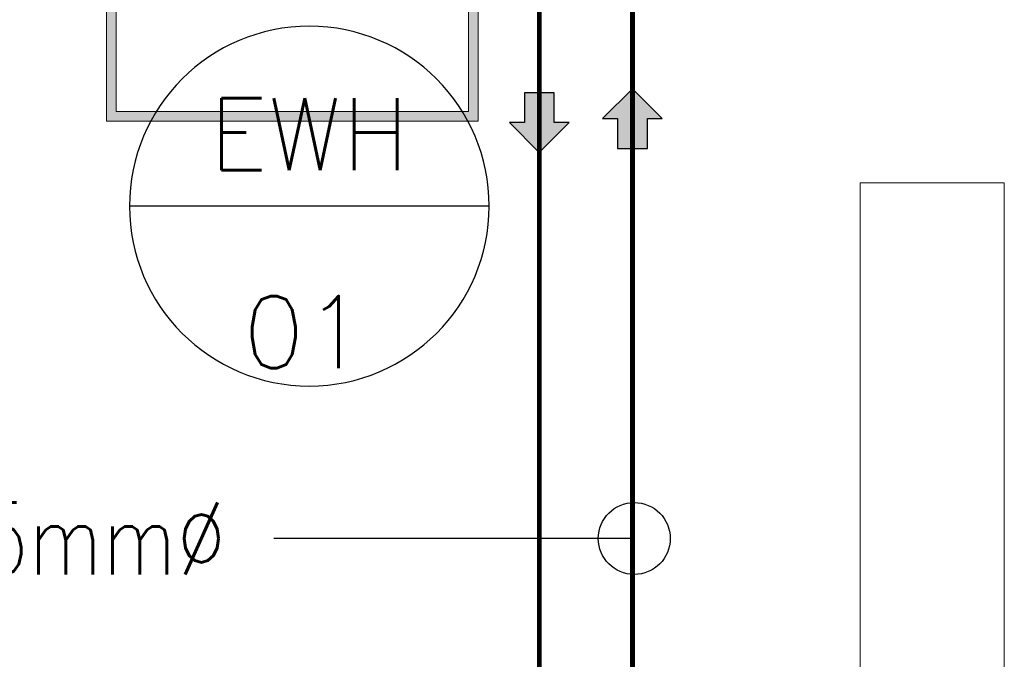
# Model space of a CAD drawing. Extents: x -750 to 58062, y -2404 to 18333.
# Tile 62 of 91: x 16680 to 18733, y 14174 to 15507. Entities that reach past the tile are written whole.
import ezdxf
from ezdxf.enums import TextEntityAlignment as Align

# ---------------------------------------------------------------- set-up
doc = ezdxf.new("R2010")
doc.units = 0
doc.header["$MEASUREMENT"] = 0
doc.linetypes.add('CENTER', pattern=[2, 1.25, -0.25, 0.25, -0.25])
doc.linetypes.add('DASHED', pattern=[19.05, 12.7, -6.35])
doc.layers.add('GREY SCALE', color=9, linetype='Continuous', lineweight=0, true_color=0x808080)
doc.layers.add('GREYSCALE', color=9, linetype='Continuous', lineweight=0, true_color=0x808080)
for name, color, linetype in [('PLUMBING-DW-EQP-TAG', 7, 'Continuous'), ('PLUMBING-WS-PIPE-TEXT', 7, 'Continuous'), ('TAG', 7, 'Continuous')]:
    doc.layers.add(name, color=color, linetype=linetype)
for name, color, linetype, true_color in [('PLUMBING-WS-CW-PIPE', 5, 'Continuous', 0x0000ff), ('PLUMBING-WS-HWS-PIPE', 1, 'Continuous', 0xff0000), ('WATER-CW-PIPE', 5, 'Continuous', 0x0000ff)]:
    doc.layers.add(name, color=color, linetype=linetype, true_color=true_color)
doc.styles.add('Romans', font='Romans.shx', dxfattribs={"width": 0.8})
doc.styles.add('ROMANS-100', font='romans.shx', dxfattribs={"width": 0.8})
doc.styles.get("Standard").update_dxf_attribs({"font": 'arial.ttf', "width": 0.8})
doc.dimstyles.new('CLOSSED FILLED-ROMANS-100', dxfattribs={"dimtxt": 100, "dimasz": 100, "dimexe": 50, "dimexo": 50, "dimgap": 50, "dimtad": 1, "dimdec": 0, "dimzin": 0, "dimdsep": 46, "dimtxsty": 'ROMANS-100', "dimcen": 0.09, "dimclrd": 256, "dimclre": 256, "dimclrt": 256, "dimadec": 0, "dimazin": 0, "dimtfac": 1, "dimtdec": 0, "dimtofl": 0, "dimtmove": 0, "dimatfit": 3, "dimfxl": 1, "dimtolj": 1, "dimtzin": 0, "dimarcsym": 0})

# ---------------------------------------------------------------- blocks, each defined once
blk = doc.blocks.new('FLOOR PLAN')
at = {"layer": 'GREYSCALE', "ltscale": 2}
h = blk.add_hatch(color=256, dxfattribs=at)
h.dxf.hatch_style = 1
h.paths.add_polyline_path([(16861.3, 15295.5), (17636.1, 15295.5), (17636.1, 16002.2), (16861.3, 16002.2)])
h.paths.add_polyline_path([(16881.3, 15315.5), (17616.1, 15315.5), (17616.1, 15982.1), (16881.3, 15982.1)], flags=16)
for p, q in [((16861.3, 16002.2), (16861.3, 15295.5)), ((17636.1, 15295.5), (17636.1, 16002.2)), ((16881.3, 15982.1), (16881.3, 15315.5)), ((17616.1, 15315.5), (17616.1, 15982.1)), ((16881.3, 15315.5), (17616.1, 15315.5)), ((16861.3, 15295.5), (17636.1, 15295.5))]:
    blk.add_line(p, q, dxfattribs=at)
at = {"layer": 'GREYSCALE'}
for p, q in [((18432.6, 13523.6, 4524.1), (18432.6, 15166.8, 4524.1)), ((18432.6, 15166.8, 4524.1), (18733.3, 15166.8, 4524.1)), ((18733.3, 13523.6, 4524.1), (18733.3, 15166.8, 4524.1))]:
    blk.add_line(p, q, dxfattribs=at)
blk = doc.blocks.new('CW FA')
at = {"layer": 'PLUMBING-WS-CW-PIPE'}
h = blk.add_hatch(color=256, dxfattribs=at)
h.dxf.hatch_style = 1
h.paths.add_polyline_path([(5.2, -31.1), (5.2, -62.2), (67.4, 0), (5.2, 62.2), (5.2, 31.1), (-57, 31.1), (-57, -31.1)])
blk.add_lwpolyline([(67.4, 0), (5.2, 62.2), (5.2, 31.1), (-57, 31.1), (-57, -31.1), (5.2, -31.1), (5.2, -62.2), (67.4, 0)], dxfattribs=at)
blk = doc.blocks.new('PLUMBING-EQP-TAG')
at = {"layer": 'PLUMBING-DW-EQP-TAG'}
blk.add_line((-250, 0), (250, 0), dxfattribs=at)
blk.add_circle((0, 0), 250, dxfattribs=at)
blk.add_attdef('EQP-NAME', text='', height=100, dxfattribs=at).set_placement((0, 100), align=Align.MIDDLE)
blk.add_attdef('EQP-NUM', text='', height=100, dxfattribs=at).set_placement((0, -125), align=Align.MIDDLE_CENTER)
blk = doc.blocks.new('HW FA')
at = {"layer": 'PLUMBING-WS-HWS-PIPE'}
h = blk.add_hatch(color=256, dxfattribs=at)
h.dxf.hatch_style = 1
h.paths.add_polyline_path([(5.2, -31.1), (5.2, -62.2), (67.4, 0), (5.2, 62.2), (5.2, 31.1), (-57, 31.1), (-57, -31.1)])
blk.add_lwpolyline([(67.4, 0), (5.2, 62.2), (5.2, 31.1), (-57, 31.1), (-57, -31.1), (5.2, -31.1), (5.2, -62.2), (67.4, 0)], dxfattribs=at)

msp = doc.modelspace()

# ---------------------------------------------------------------- linework, layer by layer
at = {"layer": 'PLUMBING-WS-HWS-PIPE', "linetype": 'DASHED', "ltscale": 0.1, "const_width": 10}
msp.add_lwpolyline([(17553.3, 16008.3), (17763.8, 16008.3), (17764.1, 11216.4)], dxfattribs=at)
at = {"layer": 'WATER-CW-PIPE', "linetype": 'CENTER', "const_width": 10}
msp.add_lwpolyline([(17958, 16075.8), (17958, 11269.2)], dxfattribs=at)

# ---------------------------------------------------------------- block references
for name, p, rotation in [('CW FA', (17958, 15295.7), 90), ('HW FA', (17763.8, 15297.8), 270)]:
    msp.add_blockref(name, p, dxfattribs=dict(rotation=rotation))
at = {"layer": 'GREY SCALE', "ltscale": 5}
msp.add_blockref('FLOOR PLAN', (0, 0), dxfattribs=at)
at = {"layer": 'PLUMBING-DW-EQP-TAG'}
ref = msp.add_blockref('PLUMBING-EQP-TAG', (17284.2, 15118.5), dxfattribs=dict(at, xscale=-1.5, yscale=1.5, zscale=1.5))
ref.add_attrib('EQP-NUM', '01', dxfattribs={"height": 150, "style": 'Romans'}).set_placement((17274.4, 14931), align=Align.TOP_CENTER)
ref.add_attrib('EQP-NAME', 'EWH', dxfattribs={"height": 150, "style": 'Romans'}).set_placement((17284.2, 15268.5), align=Align.MIDDLE)

# ---------------------------------------------------------------- texts
at = {"layer": 'PLUMBING-WS-PIPE-TEXT', "insert": (17110.5, 14425.7), "char_height": 150, "attachment_point": 6}
msp.add_mtext_dynamic_manual_height_columns('{\\Fromans|c0;CPVC 25mm%%C}', width=2232.021, gutter_width=4987.1, heights=[0], dxfattribs=at)

# ---------------------------------------------------------------- leaders
at = {"layer": 'TAG'}
msp.add_leader([(17961.8, 14425.7), (17210.5, 14425.7)], dimstyle='CLOSSED FILLED-ROMANS-100', override={"dimasz": 150, "dimtad": 0, "dimldrblk": 'DotBlank'}, dxfattribs=at)

doc.saveas('drawing.dxf')
